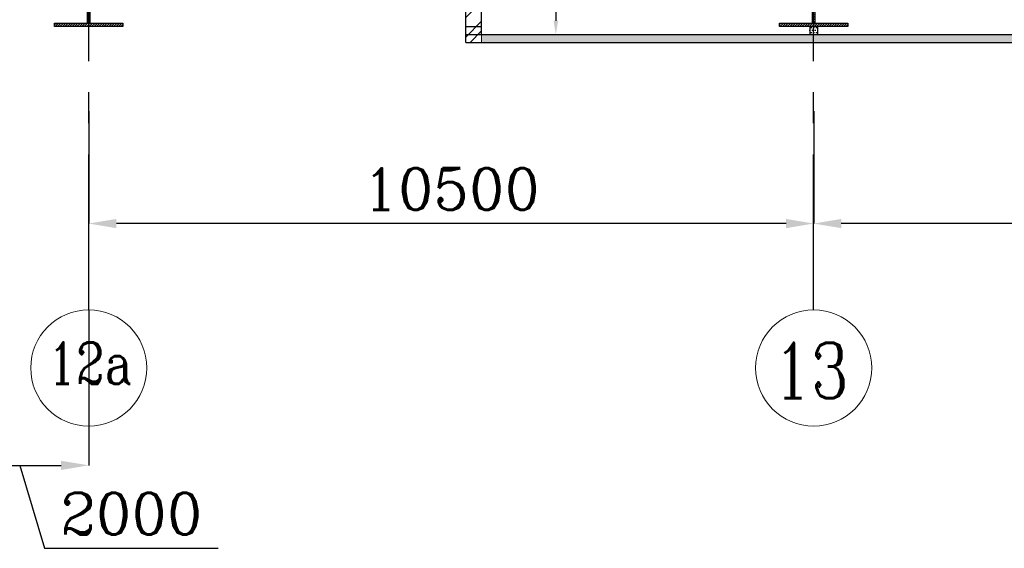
# Model space of a CAD drawing. Header units: inches. Extents: x 0 to 1564127, y -23460 to 23144100.
# Tile 184 of 215: x 1444013 to 1458274, y 258387 to 266036. Entities that reach past the tile are written whole.
import ezdxf

# ---------------------------------------------------------------- set-up
doc = ezdxf.new("R2010")
doc.units = ezdxf.units.IN
doc.header["$LTSCALE"] = 1800
doc.header["$MEASUREMENT"] = 0
doc.linetypes.add('CENTER', pattern=[2, 1.25, -0.25, 0.25, -0.25])
doc.layers.get('0').update_dxf_attribs({"color": 253, "lineweight": 9})
for name, color, linetype in [('CEN', 2, 'CENTER'), ('COL', 1, 'Continuous'), ('DIM', 4, 'Continuous'), ('GRID', 251, 'CENTER'), ('ROOM', 7, 'Continuous'), ('TEXT', 3, 'Continuous'), ('WALL', 6, 'Continuous'), ('WALLHATCH', 254, 'Continuous')]:
    doc.layers.add(name, color=color, linetype=linetype)
doc.layers.add('LAYOUT', color=8, linetype='Continuous', lineweight=9)
doc.styles.add('ROMANC', font='ROMANC.SHX')
doc.styles.add('ROMANS', font='romans.shx')
doc.dimstyles.new('K2', dxfattribs={"dimtxt": 600, "dimasz": 400, "dimexe": 200, "dimexo": 200, "dimgap": 200, "dimtad": 1, "dimdec": 0, "dimzin": 0, "dimdsep": 46, "dimtxsty": 'ROMANC', "dimcen": 0.09, "dimclrd": 256, "dimclrt": 4, "dimadec": 0, "dimazin": 0, "dimtfac": 1, "dimtdec": 0, "dimtofl": 0, "dimtmove": 1, "dimatfit": 3, "dimfxl": 0.18, "dimtolj": 1, "dimtzin": 0, "dimarcsym": 0})
doc.dimstyles.new('STANDARD$0', dxfattribs={"dimtxt": 200, "dimasz": 200, "dimexe": 0, "dimexo": 100, "dimgap": 100, "dimtad": 1, "dimdec": 0, "dimzin": 0, "dimdsep": 46, "dimtxsty": 'ROMANS', "dimcen": 0.09, "dimclrd": 256, "dimclre": 256, "dimclrt": 256, "dimadec": 0, "dimazin": 0, "dimtfac": 1, "dimtdec": 0, "dimtmove": 0, "dimatfit": 3, "dimfxl": 1, "dimtolj": 1, "dimtzin": 0, "dimlwd": -1, "dimlwe": -1, "dimarcsym": 0})

# ---------------------------------------------------------------- blocks, each defined once
blk = doc.blocks.new('*D1705')
at = {"layer": 'Defpoints', "color": 0, "transparency": 16777216}
for p in [(1455513, 264712), (1466013, 263568), (1455513, 263086)]:
    blk.add_point(p, dxfattribs=at)
at = {"layer": 'DIM', "color": 0, "lineweight": -2, "transparency": 16777216}
for p, q in [((1455513, 264712), (1455513, 263086)), ((1466013, 263568), (1466013, 263086))]:
    blk.add_line(p, q, dxfattribs=at)
at = {"layer": 'DIM', "lineweight": -2, "transparency": 16777216}
blk.add_line((1465613, 263086), (1455913, 263086), dxfattribs=at)
at = {"layer": 'DIM', "transparency": 16777216}
for points in [[(1455913, 263153), (1455913, 263019), (1455513, 263086)], [(1465613, 263153), (1465613, 263019), (1466013, 263086)]]:
    blk.add_solid(points, dxfattribs=at)
at = {"layer": 'DIM', "color": 4, "transparency": 16777216, "insert": (1460763, 263586), "char_height": 600, "attachment_point": 5, "style": 'ROMANC'}
blk.add_mtext('\\A1;10500', dxfattribs=at)
blk = doc.blocks.new('*D1707')
at = {"layer": 'Defpoints', "color": 0, "transparency": 16777216}
for p in [(1445013, 264712), (1455513, 263568), (1445013, 263086)]:
    blk.add_point(p, dxfattribs=at)
at = {"layer": 'DIM', "color": 0, "lineweight": -2, "transparency": 16777216}
for p, q in [((1445013, 264712), (1445013, 263086)), ((1455513, 263568), (1455513, 263086))]:
    blk.add_line(p, q, dxfattribs=at)
at = {"layer": 'DIM', "lineweight": -2, "transparency": 16777216}
blk.add_line((1455113, 263086), (1445413, 263086), dxfattribs=at)
at = {"layer": 'DIM', "transparency": 16777216}
for points in [[(1445413, 263153), (1445413, 263019), (1445013, 263086)], [(1455113, 263153), (1455113, 263019), (1455513, 263086)]]:
    blk.add_solid(points, dxfattribs=at)
at = {"layer": 'DIM', "color": 4, "transparency": 16777216, "insert": (1450263, 263586), "char_height": 600, "attachment_point": 5, "style": 'ROMANC'}
blk.add_mtext('\\A1;10500', dxfattribs=at)
blk = doc.blocks.new('B-ROW COLUMN')
at = {"layer": 'COL'}
h = blk.add_hatch(dxfattribs=at)
h.set_pattern_fill('ANSI31', color=256, scale=200, style=0)
h.set_pattern_definition([(45, (155648.048, 63141.767), (-17.67767, 17.67767), [])])
h.paths.add_polyline_path([(171095, 85178), (172085, 85178), (172085, 85128), (171095, 85128)])
h.paths.add_polyline_path([(171574, 86878), (171606, 86878), (171606, 85178), (171574, 85178)])
h.paths.add_polyline_path([(171095, 86928), (172085, 86928), (172085, 86878), (171095, 86878)])
blk.add_line((171590, 85128), (171590, 86928))
at = {"layer": 'CEN'}
for p, q in [((171590, 85128), (171590, 86928)), ((171399, 86028), (171782, 86028))]:
    blk.add_line(p, q, dxfattribs=at)
at = {"layer": 'COL'}
for points in [[(171095, 86928), (172085, 86928), (172085, 86878), (171095, 86878)], [(171574, 86878), (171606, 86878), (171606, 85178), (171574, 85178)], [(171095, 85178), (172085, 85178), (172085, 85128), (171095, 85128)]]:
    blk.add_lwpolyline(points, close=True, dxfattribs=at)
blk = doc.blocks.new('*D1727')
at = {"layer": 'Defpoints', "color": 0, "transparency": 16777216}
for p in [(1445013, 261837), (1443013, 261340), (1445013, 259587)]:
    blk.add_point(p, dxfattribs=at)
at = {"layer": 'DIM', "color": 0, "lineweight": -2, "transparency": 16777216}
for p, q in [((1445013, 261837), (1445013, 259587)), ((1443013, 261340), (1443013, 259587))]:
    blk.add_line(p, q, dxfattribs=at)
at = {"layer": 'DIM', "lineweight": -2, "transparency": 16777216}
for p, q in [((1443413, 259587), (1444613, 259587)), ((1444013, 259587), (1444373, 258387)), ((1444373, 258387), (1446887, 258387))]:
    blk.add_line(p, q, dxfattribs=at)
at = {"layer": 'DIM', "transparency": 16777216}
for points in [[(1443413, 259653), (1443413, 259520), (1443013, 259587)], [(1444613, 259653), (1444613, 259520), (1445013, 259587)]]:
    blk.add_solid(points, dxfattribs=at)
at = {"layer": 'DIM', "color": 4, "transparency": 16777216, "insert": (1445630, 258887), "char_height": 600, "attachment_point": 5, "style": 'ROMANC'}
blk.add_mtext('\\A1;2000', dxfattribs=at)
blk = doc.blocks.new('*D1777')
at = {"layer": 'Defpoints', "color": 0, "transparency": 16777216}
for p in [(1451778, 268922), (1451778, 265822), (1451778, 265822)]:
    blk.add_point(p, dxfattribs=at)
at = {"layer": 'ROOM', "transparency": 16777216}
for p, q in [((1451678, 268922), (1451778, 268922)), ((1451678, 265822), (1451778, 265822))]:
    blk.add_line(p, q, dxfattribs=at)
at = {"layer": 'ROOM', "color": 3, "transparency": 16777216}
blk.add_line((1451778, 268722), (1451778, 266022), dxfattribs=at)
for points in [[(1451745, 268722), (1451812, 268722), (1451778, 268922)], [(1451745, 266022), (1451812, 266022), (1451778, 265822)]]:
    blk.add_solid(points, dxfattribs=at)
at = {"layer": 'ROOM', "color": 3, "transparency": 16777216, "insert": (1451578, 267372), "char_height": 200, "attachment_point": 5, "rotation": 90, "style": 'ROMANS'}
blk.add_mtext('\\A1;3100', dxfattribs=at)

msp = doc.modelspace()

# ---------------------------------------------------------------- hatches: boundary and pattern name
h = msp.add_hatch()
h.set_pattern_fill('ANSI32', scale=800, style=0)
h.set_pattern_definition([(45, (1707170.27, -525874.44), (-212.13203, 212.13203), []), (45, (1707311.7, -525874.44), (-212.13203, 212.13203), [])])
h.paths.add_polyline_path([(1450702.82, 274982.04), (1448242.82, 274982.04), (1448242.82, 274752.04), (1450472.82, 274752.04), (1450472.82, 265707.04), (1450702.82, 265707.04), (1450702.82, 266822.04)])
at = {"layer": 'WALLHATCH'}
h = msp.add_hatch(dxfattribs=at)
h.set_pattern_fill('DOTS', color=2, scale=600)
h.set_pattern_definition([(0, (1892840.27, -535676.437), (18.75, 37.5), [0, -37.5])])
h.paths.add_polyline_path([(1455570.32, 265937.04), (1455512.82, 265937.04), (1455512.82, 265822.04), (1455570.32, 265822.04)])
h.paths.add_polyline_path([(1455512.82, 265937.04), (1455455.32, 265937.04), (1455455.32, 265822.04), (1455512.82, 265822.04)])
h = msp.add_hatch(dxfattribs=at)
h.set_pattern_fill('DOTS', color=2, scale=500)
h.set_pattern_definition([(0, (1892840.27, -535676.437), (15.625, 31.25), [0, -31.25])])
h.paths.add_polyline_path([(1455512.82, 265822.04), (1450702.82, 265822.04), (1450702.82, 265707.04), (1455512.82, 265707.04)])
h.paths.add_polyline_path([(1462862.82, 265822.04), (1455512.82, 265822.04), (1455512.82, 265707.04), (1462862.82, 265707.04)])
h.paths.add_polyline_path([(1476142.82, 265822.04), (1466382.82, 265822.04), (1466382.82, 265707.04), (1476142.82, 265707.04)])
h.paths.add_polyline_path([(1488397.82, 265822.04), (1479662.82, 265822.04), (1479662.82, 265707.04), (1488397.82, 265707.04)])

# ---------------------------------------------------------------- linework, layer by layer
for centre in [(1445012.82, 260996.34), (1445012.82, 260996.34), (1455512.82, 260996.34), (1455512.82, 260996.34)]:
    msp.add_circle(centre, 840.34)
at = {"layer": 'GRID'}
for p, q in [((1445012.82, 261836.68), (1445012.82, 276252.04)), ((1455512.82, 261836.68), (1455512.82, 272492.04))]:
    msp.add_line(p, q, dxfattribs=at)
at = {"layer": 'LAYOUT', "color": 7}
for p, q in [((1450702.82, 265822.04), (1450702.82, 265707.04)), ((1453136.57, 265822.04), (1453136.57, 265822.04))]:
    msp.add_line(p, q, dxfattribs=at)
at = {"layer": 'ROOM', "color": 7}
for p, q in [((1455455.32, 265937.04), (1455455.32, 265822.04)), ((1455570.32, 265937.04), (1455570.32, 265822.04))]:
    msp.add_line(p, q, dxfattribs=at)
at = {"layer": 'WALL'}
for p, q in [((1450702.82, 265822.04), (1450702.82, 273982.04)), ((1450472.82, 265707.04), (1450472.82, 273752.04)), ((1450472.82, 265937.04), (1450702.82, 265937.04)), ((1450472.82, 265822.04), (1465477.82, 265822.04)), ((1450472.82, 265822.04), (1462862.82, 265822.04)), ((1450472.82, 265707.04), (1488627.82, 265707.04)), ((1450702.82, 265822.04), (1462862.82, 265822.04))]:
    msp.add_line(p, q, dxfattribs=at)

# ---------------------------------------------------------------- block references
for p in [(1273422.6, 180809.42), (1283922.6, 180809.42)]:
    msp.add_blockref('B-ROW COLUMN', p)

# ---------------------------------------------------------------- texts
at = {"layer": 'TEXT', "style": 'ROMANC', "width": 0.8}
for s, height, p in [('12a', 600, (1444417.94, 260764.99)), ('13', 800, (1454923.47, 260560.51))]:
    msp.add_text(s, height=height, dxfattribs=at).set_placement(p)

# ---------------------------------------------------------------- dimensions: what is measured, and where the dimension line sits
at = {"layer": 'DIM'}
for base, p1, p2, picture, middle in [((1445012.82, 263085.98), (1455512.82, 263567.65), (1445012.82, 264711.55), '*D1707', (1450262.82, 263585.98)), ((1455512.82, 263085.98), (1466012.82, 263567.65), (1455512.82, 264711.55), '*D1705', (1460762.82, 263585.98))]:
    dim = msp.add_linear_dim(base=base, p1=p1, p2=p2, angle=180, dimstyle='K2', override={"dimexe": 0, "dimexo": 0}, dxfattribs=at)
    dim.commit()
    dim.dimension.update_dxf_attribs({"geometry": picture, "text_midpoint": middle})
dim = msp.add_linear_dim(base=(1445012.82, 259586.56), p1=(1443012.82, 261339.92), p2=(1445012.82, 261836.68), dimstyle='K2', override={"dimexe": 0, "dimexo": 0}, dxfattribs=at)
dim.commit()
dim.dimension.update_dxf_attribs({"geometry": '*D1727', "text_midpoint": (1444572.82, 258886.56)})
at = {"layer": 'ROOM', "color": 7}
dim = msp.add_linear_dim(base=(1451778.27, 265822.04), p1=(1451778.27, 268922.04), p2=(1451778.27, 265822.04), angle=90, dimstyle='STANDARD$0', override={"dimclrd": 3, "dimclrt": 3, "dimfxl": 0.5, "dimarcsym": 2}, dxfattribs=at)
dim.commit()
dim.dimension.update_dxf_attribs({"geometry": '*D1777', "text_midpoint": (1451578.27, 267372.04)})

doc.saveas('drawing.dxf')
